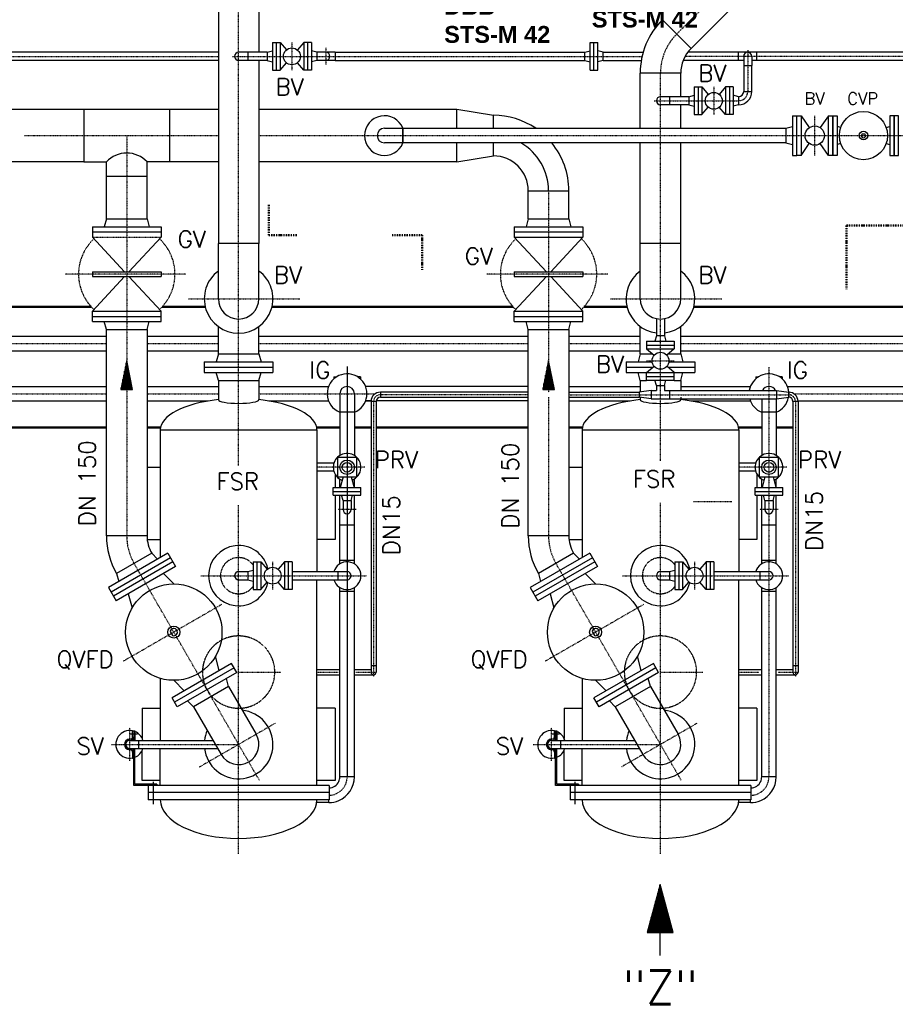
# Model space of a CAD drawing. Header units: millimetres. Extents: x -197187 to 231260338, y -45270 to 70505.
# Tile 38 of 85: x 6136 to 9769, y 7524 to 11609. Entities that reach past the tile are written whole.
import ezdxf
from ezdxf.enums import TextEntityAlignment as Align

# ---------------------------------------------------------------- set-up
doc = ezdxf.new("R2010")
doc.units = ezdxf.units.MM
doc.header["$LTSCALE"] = 0.5
doc.linetypes.add('DASHDOT', pattern=[1, 0.5, -0.25, 0, -0.25])
doc.linetypes.add('HIDDEN', pattern=[0.375, 0.25, -0.125])
for name, color, linetype in [('17', 7, 'Continuous'), ('21', 7, 'Continuous'), ('41', 7, 'Continuous'), ('42', 7, 'Continuous'), ('45', 7, 'Continuous'), ('BEMAßUNG', 7, 'Continuous'), ('P-MU025ENTL', 7, 'Continuous'), ('P-MU025ENTLÜ', 7, 'Continuous'), ('P-MU050ENTL', 7, 'Continuous'), ('P-MU150AUSL', 7, 'Continuous'), ('P-MU150EINL', 7, 'Continuous'), ('P-MU200EINL', 7, 'Continuous'), ('P-MU300AUSL', 7, 'Continuous')]:
    doc.layers.add(name, color=color, linetype=linetype)
doc.styles.add('ROMANS', font='ROMANS', dxfattribs={"height": 0.2})

# ---------------------------------------------------------------- blocks, each defined once
blk = doc.blocks.new('FPFEIL')
at = {"layer": '41', "color": 7, "linetype": 'Continuous'}
for p, q in [((-99.9998, 18.5851), (-92.9259, 18.5851)), ((-99.9998, 15.7051), (-78.5259, 15.7051)), ((-99.9998, 12.8251), (-64.1259, 12.8251)), ((-99.9998, 12.8251), (-64.1259, 12.8251)), ((-99.9998, 9.9452), (-49.7259, 9.9452)), ((-99.9998, 7.0652), (-35.3259, 7.0652)), ((-99.9998, 4.1852), (-20.926, 4.1852)), ((-99.9998, 4.1852), (-20.926, 4.1852)), ((-99.9998, 1.3052), (-6.526, 1.3052)), ((-99.9998, -1.5748), (-7.874, -1.5748)), ((-99.9998, -4.4548), (-22.274, -4.4548)), ((-99.9998, -4.4548), (-22.274, -4.4548)), ((-99.9998, -7.3348), (-36.6739, -7.3348)), ((-99.9998, -10.2148), (-51.0739, -10.2148)), ((-99.9998, -13.0948), (-65.4739, -13.0948)), ((-99.9998, -13.0948), (-65.4739, -13.0948)), ((-99.9998, -15.9748), (-79.8739, -15.9748)), ((-99.9998, -18.8548), (-94.2739, -18.8548))]:
    blk.add_line(p, q, dxfattribs=at)
blk.add_lwpolyline([(0, 0), (-99.9998, -20), (-99.9998, 20), (0, 0)], close=True, dxfattribs=at)

msp = doc.modelspace()

# ---------------------------------------------------------------- linework, layer by layer
at = {"layer": '17', "linetype": 'DASHDOT', "lineweight": 50, "ltscale": 20}
for p, q in [((7169.434, 10840.193), (7169.434, 10715.253)), ((9566.39, 10754.709), (10127.39, 10754.709)), ((9566.39, 10754.709), (9566.39, 10490.187)), ((7169.434, 10715.253), (7286.975, 10715.253)), ((7680.727, 10715.253), (7806.264, 10715.253)), ((7806.264, 10715.253), (7806.264, 10570.598))]:
    msp.add_line(p, q, dxfattribs=at)
at = {"layer": '21', "linetype": 'Continuous', "ltscale": 10}
for p, q in [((8414.36, 10063.518), (8706.39, 10063.518)), ((8414.36, 10042.218), (8706.39, 10042.218))]:
    msp.add_line(p, q, dxfattribs=at)
at = {"layer": '41', "linetype": 'Continuous', "lineweight": 50, "ltscale": 10}
for p, q in [((6433.567, 10417.018), (5044.39, 10417.018)), ((6906.006, 10417.018), (6726.852, 10417.018)), ((7182.775, 10417.018), (8183.567, 10417.018)), ((8656.006, 10417.018), (8476.852, 10417.018)), ((10534.84, 10417.018), (8932.775, 10417.018)), ((6496.06, 9917.018), (5044.39, 9917.018)), ((6664.36, 9917.018), (6720.353, 9917.018)), ((7464.24, 9917.018), (7368.427, 9917.018)), ((7593.74, 9917.018), (7524.54, 9917.018)), ((7615.04, 9917.018), (8246.06, 9917.018)), ((8470.353, 9917.018), (8414.36, 9917.018)), ((9214.24, 9917.018), (9118.427, 9917.018)), ((9343.74, 9917.018), (9274.54, 9917.018))]:
    msp.add_line(p, q, dxfattribs=at)
at = {"layer": '41', "linetype": 'DASHDOT', "ltscale": 10}
for p, q in [((8736.89, 10193.868), (8851.89, 10193.868)), ((7604.39, 10024.868), (7604.39, 8882.838)), ((9354.39, 10024.868), (9354.39, 8882.838)), ((9090.853, 9607.931), (8930.745, 9607.931)), ((7532.332, 9576.018), (7456.054, 9576.018)), ((7369.39, 8902.018), (7456.704, 8902.018)), ((7530.457, 8902.018), (7615.04, 8902.018)), ((9119.39, 8902.018), (9201.923, 8902.018)), ((9282.089, 8902.018), (9365.04, 8902.018)), ((6592.54, 8534.042), (6592.54, 8671.229)), ((8342.54, 8534.042), (8342.54, 8671.229)), ((6516.464, 8602.018), (7044.39, 8602.018)), ((8266.464, 8602.018), (8794.39, 8602.018))]:
    msp.add_line(p, q, dxfattribs=at)
at = {"layer": '41', "linetype": 'Continuous', "ltscale": 10}
for p, q in [((7632.39, 10063.518), (7632.39, 10042.218)), ((8246.06, 10063.518), (7632.39, 10063.518)), ((8706.39, 10063.518), (8706.39, 10042.218)), ((9326.39, 10063.518), (9326.39, 10042.218)), ((9326.39, 10042.218), (9326.39, 10063.518)), ((7593.74, 10024.868), (7593.74, 8902.018)), ((7615.04, 10024.868), (7593.74, 10024.868)), ((7615.04, 10024.868), (7615.04, 8902.018)), ((7632.39, 10042.218), (8246.06, 10042.218)), ((9343.74, 10024.868), (9343.74, 8902.018)), ((9365.04, 10024.868), (9343.74, 10024.868)), ((9365.04, 10024.868), (9365.04, 8902.018)), ((7439.414, 9768.868), (7369.39, 9768.868)), ((9189.414, 9768.868), (9119.39, 9768.868)), ((7369.39, 8912.668), (7464.24, 8912.668)), ((7524.54, 8912.668), (7593.74, 8912.668)), ((7593.74, 8930.018), (7615.04, 8930.018)), ((9119.39, 8912.668), (9214.24, 8912.668)), ((9274.54, 8912.668), (9343.74, 8912.668)), ((9343.74, 8930.018), (9365.04, 8930.018)), ((7369.39, 8891.368), (7464.24, 8891.368)), ((7524.54, 8891.368), (7604.39, 8891.368)), ((9119.39, 8891.368), (9214.24, 8891.368)), ((9274.54, 8891.368), (9354.39, 8891.368)), ((6592.54, 8623.868), (6594.39, 8623.868)), ((6595.218, 8646.368), (6624.862, 8646.368)), ((6604.39, 8633.868), (6604.39, 8658.868)), ((6604.39, 8658.868), (6614.39, 8658.868)), ((6609.39, 8658.868), (6609.39, 8618.868)), ((6614.39, 8658.868), (6614.39, 8618.868)), ((8342.54, 8623.868), (8344.39, 8623.868)), ((8345.218, 8646.368), (8374.862, 8646.368)), ((8354.39, 8633.868), (8354.39, 8658.868)), ((8354.39, 8658.868), (8364.39, 8658.868)), ((8359.39, 8658.868), (8359.39, 8618.868)), ((8364.39, 8658.868), (8364.39, 8618.868)), ((6592.54, 8618.868), (6937.494, 8618.868)), ((6592.54, 8585.168), (6956.95, 8585.168)), ((6592.54, 8580.168), (6594.39, 8580.168)), ((6609.39, 8432.018), (6609.39, 8585.168)), ((6614.39, 8437.018), (6614.39, 8585.168)), ((6630.54, 8585.168), (6630.54, 8618.868)), ((8342.54, 8618.868), (8687.494, 8618.868)), ((8342.54, 8585.168), (8706.95, 8585.168)), ((8342.54, 8580.168), (8344.39, 8580.168)), ((8359.39, 8432.018), (8359.39, 8585.168)), ((8364.39, 8437.018), (8364.39, 8585.168)), ((8380.54, 8585.168), (8380.54, 8618.868)), ((6604.39, 8570.168), (6604.39, 8545.168)), ((6604.39, 8545.168), (6609.39, 8545.168)), ((8354.39, 8570.168), (8354.39, 8545.168)), ((8354.39, 8545.168), (8359.39, 8545.168)), ((6704.39, 8437.018), (6614.39, 8437.018)), ((6689.39, 8446.796), (6689.39, 8353.729)), ((6704.39, 8437.018), (6704.39, 8432.018)), ((8454.39, 8437.018), (8364.39, 8437.018)), ((8439.39, 8446.796), (8439.39, 8353.729)), ((8454.39, 8437.018), (8454.39, 8432.018))]:
    msp.add_line(p, q, dxfattribs=at)
for centre, radius, start, end in [((7632.39, 10024.868), 38.65, 90, 180), ((9326.39, 10024.868), 38.65, 0, 90), ((7632.39, 10024.868), 17.35, 90, 180), ((9326.39, 10024.868), 17.35, 0, 90), ((7604.39, 8902.018), 10.65, 180, 0), ((9354.39, 8902.018), 10.65, 180, 0), ((6592.54, 8602.018), 57.5, 78.106864, 281.893136), ((6592.54, 8602.018), 21.85, 90, 270), ((6594.39, 8633.868), 10, 270, 0), ((6594.39, 8633.868), 15, 270, 0), ((6592.54, 8602.018), 57.5, 17.040253, 67.666317), ((8342.54, 8602.018), 57.5, 78.106864, 281.893136), ((8342.54, 8602.018), 21.85, 90, 270), ((8344.39, 8633.868), 10, 270, 0), ((8344.39, 8633.868), 15, 270, 0), ((8342.54, 8602.018), 57.5, 17.040253, 67.666317), ((6592.54, 8602.018), 16.85, 90, 270), ((6594.39, 8570.168), 15, 0, 90), ((6594.39, 8570.168), 10, 0, 90), ((6592.54, 8602.018), 57.5, 292.333683, 342.959747), ((8342.54, 8602.018), 16.85, 90, 270), ((8344.39, 8570.168), 15, 0, 90), ((8344.39, 8570.168), 10, 0, 90), ((8342.54, 8602.018), 57.5, 292.333683, 342.959747)]:
    msp.add_arc(centre, radius, start, end, dxfattribs=at)
at = {"layer": '41', "linetype": 'DASHDOT', "ltscale": 10}
for centre, radius, start, end in [((7632.39, 10024.868), 28, 90, 180), ((9326.39, 10024.868), 28, 0, 90), ((6809.21, 9467.362), 229, 180.000003, 210)]:
    msp.add_arc(centre, radius, start, end, dxfattribs=at)
at = {"layer": '45', "linetype": 'Continuous', "ltscale": 10}
for p, q in [((8793.171, 8021.458), (8739.581, 7821.458)), ((8792.18, 7821.458), (8792.18, 8017.76)), ((8846.761, 7821.458), (8793.171, 8021.458)), ((8796.68, 7821.458), (8796.68, 8008.362)), ((8778.68, 7821.458), (8778.68, 7967.377)), ((8783.18, 7821.458), (8783.18, 7984.171)), ((8787.68, 7821.458), (8787.68, 8000.965)), ((8801.18, 7821.458), (8801.18, 7991.568)), ((8805.68, 7821.458), (8805.68, 7974.774)), ((8769.68, 7821.458), (8769.68, 7933.789)), ((8774.18, 7821.458), (8774.18, 7950.583)), ((8810.18, 7821.458), (8810.18, 7957.98)), ((8814.68, 7821.458), (8814.68, 7941.186)), ((8760.68, 7821.458), (8760.68, 7900.2)), ((8765.18, 7821.458), (8765.18, 7916.994)), ((8819.18, 7821.458), (8819.18, 7924.391)), ((8823.68, 7821.458), (8823.68, 7907.597)), ((8828.18, 7821.458), (8828.18, 7890.803)), ((8747.18, 7821.458), (8747.18, 7849.818)), ((8751.68, 7821.458), (8751.68, 7866.612)), ((8756.18, 7821.458), (8756.18, 7883.406)), ((8832.68, 7821.458), (8832.68, 7874.009)), ((8837.18, 7821.458), (8837.18, 7857.215)), ((8739.581, 7821.458), (8846.761, 7821.458)), ((8742.68, 7821.458), (8742.68, 7833.024)), ((8793.171, 7725.767), (8793.171, 7821.458)), ((8841.68, 7821.458), (8841.68, 7840.42)), ((8846.18, 7821.458), (8846.18, 7823.626))]:
    msp.add_line(p, q, dxfattribs=at)
at = {"layer": 'P-MU025ENTL', "linetype": 'Continuous', "ltscale": 10}
for p, q in [((8777.54, 10090.868), (8771.645, 10112.868)), ((8777.54, 10090.868), (8811.24, 10090.868)), ((8777.54, 10090.868), (8777.54, 10069.718)), ((8811.24, 10090.868), (8817.135, 10112.868)), ((8811.24, 10090.868), (8811.24, 10069.718)), ((8756.39, 10069.718), (8706.39, 10063.518)), ((8756.39, 10069.718), (8756.39, 10036.018)), ((8756.39, 10069.718), (8777.54, 10069.718)), ((8811.24, 10069.718), (9276.39, 10069.718)), ((8832.39, 10069.718), (8832.39, 10036.018)), ((9276.39, 10069.718), (9276.39, 10036.018)), ((9276.39, 10069.718), (9326.39, 10063.518)), ((8756.39, 10036.018), (8706.39, 10042.218)), ((8756.39, 10036.018), (9276.39, 10036.018)), ((9276.39, 10036.018), (9326.39, 10042.218))]:
    msp.add_line(p, q, dxfattribs=at)
at = {"layer": 'P-MU025ENTL', "linetype": 'DASHDOT', "ltscale": 10}
msp.add_line((8414.36, 10052.868), (9326.39, 10052.868), dxfattribs=at)
at = {"layer": 'P-MU025ENTLÜ', "linetype": 'Continuous', "ltscale": 10}
for p, q in [((7162.39, 11473.6), (7184.39, 11479.494)), ((7184.39, 11514.25), (7184.39, 11399.25)), ((7184.39, 11514.25), (7216.39, 11514.25)), ((7200.39, 11514.25), (7200.39, 11399.25)), ((7216.39, 11514.25), (7216.39, 11399.25)), ((7216.39, 11514.25), (7242.689, 11483.389)), ((7314.39, 11514.25), (7288.091, 11483.389)), ((7346.39, 11514.25), (7314.39, 11514.25)), ((7314.39, 11514.25), (7314.39, 11399.25)), ((7330.39, 11514.25), (7330.39, 11399.25)), ((7346.39, 11514.25), (7346.39, 11399.25)), ((7368.39, 11473.6), (7346.39, 11479.494)), ((8480.39, 11473.6), (8502.39, 11479.494)), ((8502.39, 11399.25), (8502.39, 11514.25)), ((8502.39, 11514.25), (8534.39, 11514.25)), ((8518.39, 11399.25), (8518.39, 11514.25)), ((8534.39, 11399.25), (8534.39, 11514.25)), ((8556.39, 11473.6), (8534.39, 11479.494)), ((6960.24, 11473.6), (4939.89, 11473.6)), ((6960.24, 11439.9), (4994.74, 11439.9)), ((7162.39, 11473.6), (7044.39, 11473.6)), ((7162.39, 11473.6), (7044.39, 11473.6)), ((7162.39, 11439.9), (7044.39, 11439.9)), ((7162.39, 11439.9), (7044.39, 11439.9)), ((7082.39, 11473.6), (7082.39, 11439.9)), ((7162.39, 11473.6), (7162.39, 11439.9)), ((7162.39, 11439.9), (7184.39, 11434.005)), ((7368.39, 11439.9), (7346.39, 11434.005)), ((7444.39, 11473.6), (7368.39, 11473.6)), ((7368.39, 11473.6), (7368.39, 11439.9)), ((7444.39, 11439.9), (7368.39, 11439.9)), ((7444.39, 11473.6), (7444.39, 11439.9)), ((7444.39, 11473.6), (8480.39, 11473.6)), ((7444.39, 11439.9), (8480.39, 11439.9)), ((8480.39, 11439.9), (8480.39, 11473.6)), ((8480.39, 11439.9), (8502.39, 11434.005)), ((8556.39, 11439.9), (8534.39, 11434.005)), ((8556.39, 11439.9), (8556.39, 11473.6)), ((8556.39, 11473.6), (8722.484, 11473.6)), ((8556.39, 11439.9), (8714.769, 11439.9)), ((9139.54, 11439.9), (8888.569, 11439.9)), ((10960.74, 11473.6), (8907.218, 11473.6)), ((9118.39, 11439.9), (9118.39, 11473.6)), ((9139.54, 11456.75), (9139.54, 11418.75)), ((9173.24, 11456.75), (9173.24, 11418.75)), ((10960.74, 11439.9), (9173.24, 11439.9)), ((9194.39, 11439.9), (9194.39, 11473.6)), ((7184.39, 11399.25), (7216.39, 11399.25)), ((7216.39, 11399.25), (7242.689, 11430.11)), ((7314.39, 11399.25), (7288.091, 11430.11)), ((7346.39, 11399.25), (7314.39, 11399.25)), ((8502.39, 11399.25), (8534.39, 11399.25)), ((9139.54, 11418.75), (9173.24, 11418.75)), ((9139.54, 11418.75), (9139.54, 11310.459)), ((9173.24, 11310.459), (9173.24, 11418.75)), ((8934.39, 11329.959), (8934.39, 11214.959)), ((8934.39, 11329.959), (8966.39, 11329.959)), ((8950.39, 11329.959), (8950.39, 11214.959)), ((8966.39, 11329.959), (8966.39, 11214.959)), ((8966.39, 11329.959), (8992.689, 11299.099)), ((9064.39, 11329.959), (9038.091, 11299.099)), ((9096.39, 11329.959), (9064.39, 11329.959)), ((9064.39, 11329.959), (9064.39, 11214.959)), ((9080.39, 11329.959), (9080.39, 11214.959)), ((9096.39, 11329.959), (9096.39, 11214.959)), ((8912.39, 11289.309), (8794.39, 11289.309)), ((8832.39, 11289.309), (8832.39, 11255.609)), ((8912.39, 11289.309), (8934.39, 11295.204)), ((8912.39, 11289.309), (8912.39, 11255.609)), ((9118.39, 11289.309), (9096.39, 11295.204)), ((9118.39, 11289.309), (9118.39, 11255.609)), ((9139.54, 11310.459), (9173.24, 11310.459)), ((8912.39, 11255.609), (8794.39, 11255.609)), ((8912.39, 11255.609), (8934.39, 11249.714)), ((8966.39, 11214.959), (8992.689, 11245.82)), ((9064.39, 11214.959), (9038.091, 11245.82)), ((9118.39, 11255.609), (9096.39, 11249.714)), ((8934.39, 11214.959), (8966.39, 11214.959)), ((9096.39, 11214.959), (9064.39, 11214.959)), ((7104.39, 9359.518), (7104.39, 9244.518)), ((7104.39, 9359.518), (7136.39, 9359.518)), ((7120.39, 9359.518), (7120.39, 9244.518)), ((7136.39, 9359.518), (7136.39, 9244.518)), ((7136.39, 9359.518), (7162.689, 9328.658)), ((7234.39, 9359.518), (7208.091, 9328.658)), ((7266.39, 9359.518), (7234.39, 9359.518)), ((7234.39, 9359.518), (7234.39, 9244.518)), ((7250.39, 9359.518), (7250.39, 9244.518)), ((7266.39, 9359.518), (7266.39, 9244.518)), ((8854.39, 9359.518), (8854.39, 9244.518)), ((8854.39, 9359.518), (8886.39, 9359.518)), ((8870.39, 9359.518), (8870.39, 9244.518)), ((8886.39, 9359.518), (8886.39, 9244.518)), ((8886.39, 9359.518), (8912.689, 9328.658)), ((8984.39, 9359.518), (8958.091, 9328.658)), ((9016.39, 9359.518), (8984.39, 9359.518)), ((8984.39, 9359.518), (8984.39, 9244.518)), ((9000.39, 9359.518), (9000.39, 9244.518)), ((9016.39, 9359.518), (9016.39, 9244.518)), ((7044.39, 9318.868), (7082.39, 9318.868)), ((7082.39, 9318.868), (7104.39, 9324.763)), ((7082.39, 9318.868), (7082.39, 9285.168)), ((7266.39, 9318.868), (7460.24, 9318.868)), ((7456.39, 9318.868), (7456.39, 9285.168)), ((7460.24, 9318.868), (7494.39, 9318.868)), ((8794.39, 9318.868), (8832.39, 9318.868)), ((8832.39, 9318.868), (8854.39, 9324.763)), ((8832.39, 9318.868), (8832.39, 9285.168)), ((9016.39, 9318.868), (9210.24, 9318.868)), ((9206.39, 9318.868), (9206.39, 9285.168)), ((9210.24, 9318.868), (9244.39, 9318.868)), ((7044.39, 9285.168), (7082.39, 9285.168)), ((7082.39, 9285.168), (7104.39, 9279.274)), ((7136.39, 9244.518), (7162.689, 9275.379)), ((7234.39, 9244.518), (7208.091, 9275.379)), ((7266.39, 9285.168), (7460.24, 9285.168)), ((7460.24, 9285.168), (7494.39, 9285.168)), ((8794.39, 9285.168), (8832.39, 9285.168)), ((8832.39, 9285.168), (8854.39, 9279.274)), ((8886.39, 9244.518), (8912.689, 9275.379)), ((8984.39, 9244.518), (8958.091, 9275.379)), ((9016.39, 9285.168), (9210.24, 9285.168)), ((9210.24, 9285.168), (9244.39, 9285.168)), ((7104.39, 9244.518), (7136.39, 9244.518)), ((7266.39, 9244.518), (7234.39, 9244.518)), ((8854.39, 9244.518), (8886.39, 9244.518)), ((9016.39, 9244.518), (8984.39, 9244.518))]:
    msp.add_line(p, q, dxfattribs=at)
at = {"layer": 'P-MU025ENTLÜ', "linetype": 'DASHDOT', "ltscale": 10}
for p, q in [((7265.39, 11514.25), (7265.39, 11399.25)), ((7406.39, 11491.83), (7406.39, 11422.854)), ((9156.39, 11482.845), (9156.39, 11310.459)), ((4216.928, 11456.75), (6960.24, 11456.75)), ((7018.384, 11456.75), (8718.138, 11456.75)), ((10960.74, 11456.75), (8896.436, 11456.75)), ((9015.39, 11329.959), (9015.39, 11214.959)), ((8768.772, 11272.459), (9118.39, 11272.459)), ((7185.39, 9359.518), (7185.39, 9244.518)), ((8935.39, 9359.518), (8935.39, 9244.518)), ((6887.385, 9302.018), (7576.857, 9302.018)), ((8637.385, 9302.018), (9326.857, 9302.018))]:
    msp.add_line(p, q, dxfattribs=at)
at = {"layer": 'P-MU025ENTLÜ'}
for p, q in [((7464.24, 9366.018), (7524.54, 9366.018)), ((7464.24, 9238.018), (7524.54, 9238.018))]:
    msp.add_line(p, q, dxfattribs=at)
at = {"layer": 'P-MU025ENTLÜ', "linetype": 'Continuous', "ltscale": 10}
for centre in [(7265.39, 11456.75), (9015.39, 11272.459), (7185.39, 9302.018), (8935.39, 9302.018)]:
    msp.add_circle(centre, 35, dxfattribs=at)
for centre, radius, start, end in [((7044.39, 11456.75), 16.85, 90, 270), ((7406.39, 11456.75), 16.85, 270, 90), ((9156.39, 11456.75), 16.85, 0, 180), ((8794.39, 11272.459), 16.85, 90, 270), ((9118.39, 11310.459), 54.85, 270, 0), ((9118.39, 11310.459), 21.15, 270, 0), ((7044.39, 9302.018), 125, 13.465419, 346.534581), ((8794.39, 9302.018), 125, 13.465419, 346.534581), ((7494.39, 9302.018), 57.5, 233.564817, 126.435183), ((9244.39, 9302.018), 57.5, 233.564817, 126.435183), ((7044.39, 9302.018), 16.85, 90, 270), ((7494.39, 9302.018), 57.5, 126.435183, 162.959747), ((7494.39, 9302.018), 16.85, 270, 90), ((8794.39, 9302.018), 16.85, 90, 270), ((9244.39, 9302.018), 57.5, 126.435183, 162.959747), ((9244.39, 9302.018), 16.85, 270, 90), ((7494.39, 9302.018), 57.5, 197.040253, 233.564817), ((9244.39, 9302.018), 57.5, 197.040253, 233.564817)]:
    msp.add_arc(centre, radius, start, end, dxfattribs=at)
at = {"layer": 'P-MU025ENTLÜ', "linetype": 'DASHDOT', "ltscale": 10}
msp.add_arc((9118.39, 11310.459), 38, 270, 0, dxfattribs=at)
at = {"layer": 'P-MU025ENTLÜ', "linetype": 'HIDDEN', "ltscale": 10}
for centre in [(7044.39, 9302.018), (8794.39, 9302.018)]:
    msp.add_arc(centre, 75, 36.869897, 323.130103, dxfattribs=at)
at = {"layer": 'P-MU050ENTL', "linetype": 'Continuous', "ltscale": 10}
for p, q in [((9341.454, 11210.518), (9359.454, 11210.518)), ((9341.454, 11210.518), (9341.454, 11045.518)), ((9377.454, 11210.518), (9411.717, 11160.928)), ((9491.454, 11210.518), (9457.191, 11160.928)), ((9314.454, 11158.168), (9341.454, 11165.403)), ((9314.454, 11158.168), (9314.454, 11097.868)), ((9542.208, 11161.45), (9527.454, 11165.403)), ((9730.7, 11161.45), (9745.454, 11165.403)), ((9314.454, 11097.868), (9341.454, 11090.634)), ((9377.454, 11045.518), (9411.717, 11095.109)), ((9491.454, 11045.518), (9457.191, 11095.109)), ((9542.208, 11094.587), (9527.454, 11090.634)), ((9730.7, 11094.587), (9745.454, 11090.634)), ((9341.454, 11045.518), (9359.454, 11045.518)), ((4994.74, 10295.168), (6496.06, 10295.168)), ((6664.36, 10295.168), (6960.24, 10295.168)), ((7128.54, 10295.168), (8246.06, 10295.168)), ((8414.36, 10295.168), (8710.24, 10295.168)), ((8878.54, 10295.168), (10474.39, 10295.168)), ((4994.74, 10234.868), (6496.06, 10234.868)), ((6664.36, 10234.868), (6960.24, 10234.868)), ((7128.54, 10234.868), (8246.06, 10234.868)), ((8414.36, 10234.868), (8710.24, 10234.868)), ((8878.54, 10234.868), (10530.861, 10234.868)), ((7439.39, 10127.018), (7439.39, 10118.51)), ((7439.39, 10127.018), (7450.729, 10127.018)), ((7549.39, 10127.018), (7538.051, 10127.018)), ((7549.39, 10127.018), (7549.39, 10118.51)), ((9189.39, 10127.018), (9189.39, 10118.51)), ((9189.39, 10127.018), (9200.729, 10127.018)), ((9299.39, 10127.018), (9288.051, 10127.018)), ((9299.39, 10127.018), (9299.39, 10118.51))]:
    msp.add_line(p, q, dxfattribs=at)
at = {"layer": 'P-MU050ENTL', "linetype": 'DASHDOT', "ltscale": 10}
for p, q in [((9434.454, 11045.518), (9434.454, 11210.518)), ((4994.74, 10265.018), (6496.06, 10265.018)), ((6664.36, 10265.018), (6960.24, 10265.018)), ((7128.54, 10265.018), (8246.06, 10265.018)), ((8414.36, 10265.018), (8710.24, 10265.018)), ((8878.54, 10265.018), (10474.39, 10265.018)), ((9244.39, 10166.608), (9244.39, 10063.216)), ((4994.74, 10057.018), (6496.06, 10057.018)), ((6664.36, 10057.018), (6960.24, 10057.018)), ((7128.54, 10057.018), (7610.938, 10057.018)), ((8246.06, 10052.868), (7632.39, 10052.868)), ((9244.39, 10057.018), (9244.39, 8467.018)), ((9347.842, 10057.018), (9990.938, 10057.018)), ((7568.011, 9752.018), (7369.39, 9752.018)), ((9318.011, 9752.018), (9119.39, 9752.018)), ((9282.332, 9576.018), (9206.054, 9576.018))]:
    msp.add_line(p, q, dxfattribs=at)
at = {"layer": 'P-MU050ENTL'}
for p, q in [((7494.39, 10169.392), (7494.39, 8467.018)), ((4994.74, 10087.168), (6496.06, 10087.168)), ((6664.36, 10087.168), (6960.24, 10087.168)), ((7128.54, 10087.168), (7417.597, 10087.168)), ((7464.24, 10057.018), (7464.24, 9800.98)), ((7524.54, 10057.018), (7524.54, 9800.98)), ((8246.06, 10087.168), (7571.183, 10087.168)), ((8414.36, 10087.168), (8710.24, 10087.168)), ((8878.54, 10087.168), (9167.597, 10087.168)), ((9321.183, 10087.168), (10017.597, 10087.168)), ((4994.74, 10026.868), (6496.06, 10026.868)), ((6664.36, 10026.868), (6918.494, 10026.868)), ((7170.286, 10026.868), (7417.597, 10026.868)), ((7571.183, 10026.868), (7593.792, 10026.868)), ((7593.792, 10026.868), (7571.183, 10026.868)), ((8246.06, 10026.868), (7615.156, 10026.868)), ((8414.36, 10026.868), (8668.494, 10026.868)), ((8920.286, 10026.868), (9167.597, 10026.868)), ((9214.24, 10036.018), (9214.24, 9800.98)), ((9274.54, 10036.018), (9274.54, 9800.98)), ((9365.04, 10026.868), (9973.624, 10026.868)), ((7524.54, 9981.018), (7464.24, 9981.018)), ((9274.54, 9981.018), (9214.24, 9981.018)), ((7464.24, 9668.018), (7464.24, 9703.057)), ((7477.54, 9712.018), (7465.75, 9668.018)), ((7511.24, 9712.018), (7523.03, 9668.018)), ((7524.54, 9668.018), (7524.54, 9703.057)), ((9214.24, 9668.018), (9214.24, 9703.057)), ((9227.54, 9712.018), (9215.75, 9668.018)), ((9261.24, 9712.018), (9273.03, 9668.018)), ((9274.54, 9668.018), (9274.54, 9703.057)), ((7436.89, 9636.018), (7436.89, 9668.018)), ((7436.89, 9668.018), (7460.24, 9668.018)), ((7436.89, 9652.018), (7460.24, 9652.018)), ((7460.24, 9668.018), (7551.89, 9668.018)), ((7460.24, 9652.018), (7551.89, 9652.018)), ((7551.89, 9636.018), (7551.89, 9668.018)), ((9186.89, 9636.018), (9186.89, 9668.018)), ((9186.89, 9668.018), (9210.24, 9668.018)), ((9186.89, 9652.018), (9210.24, 9652.018)), ((9210.24, 9668.018), (9301.89, 9668.018)), ((9210.24, 9652.018), (9301.89, 9652.018)), ((9301.89, 9636.018), (9301.89, 9668.018)), ((7436.89, 9636.018), (7460.24, 9636.018)), ((7460.24, 9636.018), (7551.89, 9636.018)), ((7464.24, 9350.98), (7464.24, 9636.018)), ((7477.54, 9614.018), (7471.645, 9636.018)), ((7477.54, 9614.018), (7511.24, 9614.018)), ((7477.54, 9614.018), (7477.54, 9576.018)), ((7511.24, 9614.018), (7517.135, 9636.018)), ((7511.24, 9614.018), (7511.24, 9576.018)), ((7524.54, 9350.98), (7524.54, 9636.018)), ((9186.89, 9636.018), (9210.24, 9636.018)), ((9210.24, 9636.018), (9301.89, 9636.018)), ((9214.24, 9350.98), (9214.24, 9636.018)), ((9227.54, 9614.018), (9221.645, 9636.018)), ((9227.54, 9614.018), (9261.24, 9614.018)), ((9227.54, 9614.018), (9227.54, 9576.018)), ((9261.24, 9614.018), (9267.135, 9636.018)), ((9261.24, 9614.018), (9261.24, 9576.018)), ((9274.54, 9350.98), (9274.54, 9636.018)), ((7524.54, 9512.018), (7464.24, 9512.018)), ((9274.54, 9512.018), (9214.24, 9512.018)), ((9214.24, 9366.018), (9274.54, 9366.018)), ((7464.24, 8467.018), (7464.24, 9253.057)), ((7524.54, 8467.018), (7524.54, 9253.057)), ((9214.24, 8467.018), (9214.24, 9253.057)), ((9214.24, 9238.018), (9274.54, 9238.018)), ((9274.54, 8467.018), (9274.54, 9253.057)), ((7524.54, 8467.018), (7464.24, 8467.018)), ((9274.54, 8467.018), (9214.24, 8467.018)), ((7418.39, 8360.868), (7368.6, 8360.868)), ((7418.39, 8360.868), (7418.39, 8372.018)), ((9168.39, 8360.868), (9118.6, 8360.868)), ((9168.39, 8360.868), (9168.39, 8372.018))]:
    msp.add_line(p, q, dxfattribs=at)
at = {"layer": 'P-MU050ENTL', "linetype": 'Continuous', "ltscale": 10}
for points in [[(9359.454, 11210.518), (9377.454, 11210.518), (9377.454, 11045.518), (9359.454, 11045.518)], [(9491.454, 11210.518), (9509.454, 11210.518), (9509.454, 11045.518), (9491.454, 11045.518)], [(9509.454, 11210.518), (9527.454, 11210.518), (9527.454, 11045.518), (9509.454, 11045.518)], [(9763.454, 11210.518), (9745.454, 11210.518), (9745.454, 11045.518), (9763.454, 11045.518)], [(9781.454, 11210.518), (9763.454, 11210.518), (9763.454, 11045.518), (9781.454, 11045.518)]]:
    msp.add_lwpolyline(points, close=True, dxfattribs=at)
at = {"layer": 'P-MU050ENTL'}
for points in [[(7460.24, 9792.018), (7454.39, 9792.018), (7454.39, 9712.018), (7460.24, 9712.018)], [(7460.24, 9712.018), (7534.39, 9712.018), (7534.39, 9792.018), (7460.24, 9792.018)], [(9210.24, 9792.018), (9204.39, 9792.018), (9204.39, 9712.018), (9210.24, 9712.018)], [(9210.24, 9712.018), (9284.39, 9712.018), (9284.39, 9792.018), (9210.24, 9792.018)]]:
    msp.add_lwpolyline(points, dxfattribs=at)
at = {"layer": 'P-MU050ENTL', "linetype": 'Continuous', "ltscale": 10}
msp.add_circle((9434.454, 11128.018), 40, dxfattribs=at)
at = {"layer": 'P-MU050ENTL'}
for centre, radius in [((7494.39, 9752.018), 30), ((7494.39, 9752.018), 20), ((9244.39, 9752.018), 30), ((9244.39, 9752.018), 20)]:
    msp.add_circle(centre, radius, dxfattribs=at)
for centre, radius, start, end in [((7494.39, 10057.018), 82.5, 114.452542, 248.564442), ((7494.39, 10057.018), 82.5, 291.435558, 114.452542), ((9244.39, 10057.018), 82.5, 114.452542, 171.144711), ((9244.39, 10057.018), 82.5, 4.518362, 114.452542), ((7494.39, 10057.018), 30.15, 0, 180), ((9244.39, 10057.018), 30.15, 24.912089, 155.087911), ((9244.39, 10057.018), 82.5, 194.746653, 248.564442), ((9244.39, 10057.018), 82.5, 291.435558, 349.590437), ((7494.39, 9752.018), 57.5, 290.91255, 126.435183), ((9244.39, 9752.018), 57.5, 290.91255, 126.435183), ((7494.39, 9752.018), 57.5, 126.435183, 233.564817), ((9244.39, 9752.018), 57.5, 126.435183, 233.564817), ((7494.39, 9752.018), 57.5, 233.564817, 249.08745), ((9244.39, 9752.018), 57.5, 233.564817, 249.08745), ((7494.39, 9576.018), 16.85, 180, 0), ((9244.39, 9576.018), 16.85, 180, 0), ((7418.39, 8467.018), 106.15, 293.219419, 0), ((7418.39, 8467.018), 45.85, 335.889453, 0), ((9168.39, 8467.018), 45.85, 335.889453, 0), ((9168.39, 8467.018), 106.15, 293.219419, 0), ((7418.39, 8467.018), 45.85, 271.249733, 335.889453), ((9168.39, 8467.018), 45.85, 271.249733, 335.889453), ((7418.39, 8467.018), 106.15, 270, 293.219419), ((9168.39, 8467.018), 106.15, 270, 293.219419)]:
    msp.add_arc(centre, radius, start, end, dxfattribs=at)
at = {"layer": 'P-MU050ENTL', "linetype": 'DASHDOT', "ltscale": 10}
for centre in [(7418.39, 8467.018), (9168.39, 8467.018)]:
    msp.add_arc(centre, 76, 270.753914, 0, dxfattribs=at)
at = {"layer": 'P-MU150AUSL', "linetype": 'DASHDOT', "ltscale": 10}
for p, q in [((7044.39, 9758.945), (7044.39, 12648.785)), ((9764.39, 12452.018), (8861.756, 11549.385)), ((8794.39, 10680.018), (8794.39, 11386.75)), ((6580.21, 11128.018), (6580.21, 9467.362)), ((8330.21, 10899.018), (8330.21, 10063.518)), ((6437.71, 10706.018), (6722.71, 10706.018)), ((8794.39, 9778.313), (8794.39, 10680.018)), ((6825.993, 10553.018), (6324.55, 10553.018)), ((8575.993, 10553.018), (8074.55, 10553.018)), ((6837.098, 10451.018), (7299.401, 10451.018)), ((8587.098, 10451.018), (9049.401, 10451.018)), ((8330.21, 10042.218), (8330.21, 9467.362)), ((8794.39, 9778.313), (8794.39, 10037.991)), ((8794.39, 8148.441), (8794.39, 9603.995)), ((7044.39, 8148.441), (7044.39, 9594.311)), ((7130.405, 8453.037), (6610.89, 9352.862)), ((8880.405, 8453.037), (8360.89, 9352.862)), ((6973.395, 9182.258), (6565.607, 8946.822)), ((8723.395, 9182.258), (8315.607, 8946.822)), ((7044.39, 8902.018), (7219.627, 8902.018)), ((8794.39, 8902.018), (8969.627, 8902.018)), ((7195.293, 8689.142), (6880.803, 8507.571)), ((8945.293, 8689.142), (8630.803, 8507.571))]:
    msp.add_line(p, q, dxfattribs=at)
at = {"layer": 'P-MU150AUSL', "linetype": 'Continuous', "ltscale": 10}
for p, q in [((8710.24, 11158.168), (8710.24, 11386.75)), ((8878.54, 11289.309), (8878.54, 11386.75)), ((8878.54, 11158.168), (8878.54, 11255.609)), ((8101.21, 11158.168), (8101.21, 11212.168)), ((8101.21, 11043.868), (8101.21, 11097.868)), ((8710.24, 10451.018), (8710.24, 11097.868)), ((8878.54, 10451.018), (8878.54, 11097.868)), ((6496.06, 10783.018), (6496.06, 11018.468)), ((6664.36, 10783.018), (6664.36, 11018.468)), ((6496.06, 10960.018), (6664.36, 10960.018)), ((8246.06, 10899.018), (8414.36, 10899.018)), ((6437.71, 10750.018), (6722.71, 10750.018)), ((6437.71, 10750.018), (6437.71, 10706.018)), ((6496.06, 10783.018), (6487.218, 10750.018)), ((6496.06, 10783.018), (6664.36, 10783.018)), ((6664.36, 10783.018), (6673.202, 10750.018)), ((6722.71, 10750.018), (6722.71, 10706.018)), ((8187.71, 10750.018), (8472.71, 10750.018)), ((8187.71, 10750.018), (8187.71, 10706.018)), ((8246.06, 10783.018), (8237.218, 10750.018)), ((8246.06, 10783.018), (8414.36, 10783.018)), ((8414.36, 10783.018), (8423.202, 10750.018)), ((8472.71, 10750.018), (8472.71, 10706.018)), ((6437.71, 10728.018), (6722.71, 10728.018)), ((6437.71, 10706.018), (6570.896, 10563.018)), ((6722.71, 10706.018), (6589.524, 10563.018)), ((8187.71, 10728.018), (8472.71, 10728.018)), ((8187.71, 10706.018), (8472.71, 10706.018)), ((8187.71, 10706.018), (8320.896, 10563.018)), ((8472.71, 10706.018), (8339.524, 10563.018)), ((6960.24, 10451.018), (6960.24, 10680.018)), ((7128.54, 10680.018), (6960.24, 10680.018)), ((7128.54, 10451.018), (7128.54, 10680.018)), ((8878.54, 10680.018), (8710.24, 10680.018)), ((6437.71, 10563.018), (6722.71, 10563.018)), ((6437.71, 10563.018), (6437.71, 10543.018)), ((6437.71, 10543.018), (6722.71, 10543.018)), ((6437.71, 10400.018), (6570.896, 10543.018)), ((6722.71, 10400.018), (6589.523, 10543.018)), ((6722.71, 10563.018), (6722.71, 10543.018)), ((8187.71, 10563.018), (8472.71, 10563.018)), ((8187.71, 10563.018), (8187.71, 10543.018)), ((8187.71, 10543.018), (8472.71, 10543.018)), ((8187.71, 10400.018), (8320.896, 10543.018)), ((8472.71, 10400.018), (8339.523, 10543.018)), ((8472.71, 10563.018), (8472.71, 10543.018)), ((6437.71, 10400.018), (6722.71, 10400.018)), ((6437.71, 10356.018), (6437.71, 10400.018)), ((6437.71, 10378.018), (6722.71, 10378.018)), ((6722.71, 10356.018), (6722.71, 10400.018)), ((8187.71, 10400.018), (8472.71, 10400.018)), ((8187.71, 10356.018), (8187.71, 10400.018)), ((8187.71, 10378.018), (8472.71, 10378.018)), ((8472.71, 10356.018), (8472.71, 10400.018)), ((6437.71, 10356.018), (6722.71, 10356.018)), ((6496.06, 10323.018), (6487.218, 10356.018)), ((6664.36, 10323.018), (6673.202, 10356.018)), ((6960.24, 10222.018), (6960.24, 10336.018)), ((7128.54, 10222.018), (7128.54, 10336.018)), ((8187.71, 10356.018), (8472.71, 10356.018)), ((8246.06, 10323.018), (8237.218, 10356.018)), ((8414.36, 10323.018), (8423.202, 10356.018)), ((8710.24, 10222.018), (8710.24, 10336.018)), ((8777.54, 10368.573), (8777.54, 10296.868)), ((8811.24, 10368.573), (8811.24, 10296.868)), ((8878.54, 10222.018), (8878.54, 10336.018)), ((6496.06, 9467.362), (6496.06, 10323.018)), ((6496.06, 10323.018), (6664.36, 10323.018)), ((6664.36, 10323.018), (6664.36, 9467.362)), ((8246.06, 9467.362), (8246.06, 10323.018)), ((8246.06, 10323.018), (8414.36, 10323.018)), ((8414.36, 10323.018), (8414.36, 9467.362)), ((8777.54, 10296.868), (8771.645, 10274.868)), ((8811.24, 10296.868), (8777.54, 10296.868)), ((8811.24, 10296.868), (8817.135, 10274.868)), ((8736.89, 10274.868), (8851.89, 10274.868)), ((8736.89, 10274.868), (8736.89, 10242.868)), ((8736.89, 10258.868), (8851.89, 10258.868)), ((8851.89, 10274.868), (8851.89, 10242.868)), ((6960.24, 10222.018), (6951.398, 10189.018)), ((6960.24, 10222.018), (7128.54, 10222.018)), ((7128.54, 10222.018), (7137.382, 10189.018)), ((8710.24, 10222.018), (8701.398, 10189.018)), ((8710.24, 10222.018), (8761.357, 10222.018)), ((8736.89, 10242.868), (8767.751, 10216.57)), ((8736.89, 10242.868), (8851.89, 10242.868)), ((8851.89, 10242.868), (8821.029, 10216.57)), ((8827.423, 10222.018), (8878.54, 10222.018)), ((8878.54, 10222.018), (8887.382, 10189.018)), ((6901.89, 10189.018), (7186.89, 10189.018)), ((6901.89, 10189.018), (6901.89, 10145.018)), ((7186.89, 10189.018), (7186.89, 10145.018)), ((8651.89, 10189.018), (8651.89, 10145.018)), ((8651.89, 10189.018), (8759.728, 10189.018)), ((8829.052, 10189.018), (8936.89, 10189.018)), ((8936.89, 10189.018), (8936.89, 10145.018)), ((6901.89, 10167.018), (7186.89, 10167.018)), ((6901.89, 10145.018), (7186.89, 10145.018)), ((6960.24, 10112.018), (6951.398, 10145.018)), ((7128.54, 10112.018), (7137.382, 10145.018)), ((8651.89, 10167.018), (8762.882, 10167.018)), ((8651.89, 10145.018), (8736.89, 10145.018)), ((8710.24, 10112.018), (8701.398, 10145.018)), ((8736.89, 10144.868), (8767.751, 10171.167)), ((8736.89, 10144.868), (8851.89, 10144.868)), ((8736.89, 10112.868), (8736.89, 10144.868)), ((8851.89, 10144.868), (8821.029, 10171.167)), ((8825.898, 10167.018), (8936.89, 10167.018)), ((8851.714, 10145.018), (8936.89, 10145.018)), ((8851.89, 10112.868), (8851.89, 10144.868)), ((8878.54, 10112.018), (8887.382, 10145.018)), ((6960.24, 10112.018), (7128.54, 10112.018)), ((6960.24, 10112.018), (6960.24, 10032.585)), ((7128.54, 10112.018), (7128.54, 10032.585)), ((8710.24, 10112.018), (8710.24, 10063.518)), ((8710.24, 10112.018), (8736.89, 10112.018)), ((8736.89, 10128.868), (8851.89, 10128.868)), ((8736.89, 10112.868), (8851.89, 10112.868)), ((8851.89, 10112.018), (8878.54, 10112.018)), ((8878.54, 10112.018), (8878.54, 10069.718)), ((8710.24, 10042.218), (8710.24, 10032.585)), ((8878.54, 10042.218), (8878.54, 10032.585)), ((6719.39, 9907.018), (7369.39, 9907.018)), ((6719.39, 9907.018), (6719.39, 9377.4)), ((7369.39, 9907.018), (7369.39, 9318.868)), ((8469.39, 9907.018), (8469.39, 9377.4)), ((8469.39, 9907.018), (9119.39, 9907.018)), ((9119.39, 9907.018), (9119.39, 9318.868)), ((6664.36, 9752.018), (6719.39, 9752.018)), ((7439.414, 9735.168), (7369.39, 9735.168)), ((7444.39, 9723.624), (7444.39, 9668.018)), ((8414.36, 9752.018), (8469.39, 9752.018)), ((9189.414, 9735.168), (9119.39, 9735.168)), ((9194.39, 9723.624), (9194.39, 9668.018)), ((7444.39, 9636.018), (7444.39, 9452.018)), ((9194.39, 9636.018), (9194.39, 9452.018)), ((6664.36, 9467.362), (6496.06, 9467.362)), ((6665.175, 9452.018), (6719.39, 9452.018)), ((7444.39, 9452.018), (7369.39, 9452.018)), ((8414.36, 9467.362), (8246.06, 9467.362)), ((8415.175, 9452.018), (8469.39, 9452.018)), ((9194.39, 9452.018), (9119.39, 9452.018)), ((6750.799, 9395.534), (6503.981, 9253.034)), ((6761.799, 9376.481), (6514.981, 9233.981)), ((6771.799, 9359.161), (6524.981, 9216.661)), ((6683.766, 9394.937), (6538.014, 9310.787)), ((6683.766, 9394.937), (6707.924, 9370.78)), ((6750.799, 9395.534), (6782.799, 9340.108)), ((8500.799, 9395.534), (8253.981, 9253.034)), ((8511.799, 9376.481), (8264.981, 9233.981)), ((8521.799, 9359.161), (8274.981, 9216.661)), ((8433.766, 9394.937), (8288.014, 9310.787)), ((8433.766, 9394.937), (8457.924, 9370.78)), ((8500.799, 9395.534), (8532.799, 9340.108)), ((6782.799, 9340.108), (6535.981, 9197.608)), ((8532.799, 9340.108), (8285.981, 9197.608)), ((6538.014, 9310.787), (6546.856, 9277.787)), ((6732.266, 9310.933), (6775.259, 9267.94)), ((7369.39, 8432.018), (7369.39, 9285.168)), ((8288.014, 9310.787), (8296.856, 9277.787)), ((8482.266, 9310.933), (8525.259, 9267.94)), ((9119.39, 8432.018), (9119.39, 9285.168)), ((6503.981, 9253.034), (6535.981, 9197.608)), ((8253.981, 9253.034), (8285.981, 9197.608)), ((6586.514, 9226.783), (6602.251, 9168.054)), ((8336.514, 9226.783), (8352.251, 9168.054)), ((6760.708, 9071.01), (6770.708, 9053.69)), ((8510.708, 9071.01), (8520.708, 9053.69)), ((6964.266, 8909.097), (6948.53, 8967.827)), ((8714.266, 8909.097), (8698.53, 8967.827)), ((7014.799, 8938.272), (6767.981, 8795.772)), ((7025.799, 8919.22), (6778.981, 8776.72)), ((7036.799, 8900.167), (7014.799, 8938.272)), ((8764.799, 8938.272), (8517.981, 8795.772)), ((8775.799, 8919.22), (8528.981, 8776.72)), ((8786.799, 8900.167), (8764.799, 8938.272)), ((6719.39, 8875.94), (6719.39, 8618.868)), ((6818.514, 8824.947), (6775.521, 8867.94)), ((7036.799, 8900.167), (6789.981, 8757.667)), ((7002.766, 8842.413), (6993.924, 8875.413)), ((8469.39, 8875.94), (8469.39, 8618.868)), ((8568.514, 8824.947), (8525.521, 8867.94)), ((8786.799, 8900.167), (8539.981, 8757.667)), ((8752.766, 8842.413), (8743.924, 8875.413)), ((7002.766, 8842.413), (6857.014, 8758.263)), ((7002.766, 8842.413), (7117.266, 8644.093)), ((8752.766, 8842.413), (8607.014, 8758.263)), ((8752.766, 8842.413), (8867.266, 8644.093)), ((6789.981, 8757.667), (6767.981, 8795.772)), ((8539.981, 8757.667), (8517.981, 8795.772)), ((6644.39, 8752.018), (6644.39, 8626.875)), ((6644.39, 8752.018), (6719.39, 8752.018)), ((6857.014, 8758.263), (6832.856, 8782.421)), ((6857.014, 8758.263), (6971.514, 8559.943)), ((7444.39, 8752.018), (7369.39, 8752.018)), ((7444.39, 8752.018), (7444.39, 8452.018)), ((8394.39, 8752.018), (8394.39, 8626.875)), ((8394.39, 8752.018), (8469.39, 8752.018)), ((8607.014, 8758.263), (8582.856, 8782.421)), ((8607.014, 8758.263), (8721.514, 8559.943)), ((9194.39, 8752.018), (9119.39, 8752.018)), ((9194.39, 8752.018), (9194.39, 8452.018)), ((6719.39, 8432.018), (6719.39, 8585.168)), ((8469.39, 8432.018), (8469.39, 8585.168)), ((6644.39, 8452.018), (6644.39, 8577.162)), ((8394.39, 8452.018), (8394.39, 8577.162)), ((7419.39, 8432.018), (6609.39, 8432.018)), ((6719.39, 8452.018), (6644.39, 8452.018)), ((6669.39, 8432.018), (6669.39, 8372.018)), ((7444.39, 8452.018), (7369.39, 8452.018)), ((7419.39, 8432.018), (7419.39, 8372.018)), ((9169.39, 8432.018), (8359.39, 8432.018)), ((8469.39, 8452.018), (8394.39, 8452.018)), ((8419.39, 8432.018), (8419.39, 8372.018)), ((9194.39, 8452.018), (9119.39, 8452.018)), ((9169.39, 8432.018), (9169.39, 8372.018)), ((7419.39, 8402.018), (6669.39, 8402.018)), ((9169.39, 8402.018), (8419.39, 8402.018)), ((7419.39, 8372.018), (6669.39, 8372.018)), ((9169.39, 8372.018), (8419.39, 8372.018))]:
    msp.add_line(p, q, dxfattribs=at)
for centre, radius in [((8794.39, 10193.868), 35), ((6775.39, 9067.94), 200), ((8525.39, 9067.94), 200), ((6775.39, 9067.94), 25), ((8525.39, 9067.94), 25)]:
    msp.add_circle(centre, radius, dxfattribs=at)
at = {"layer": 'P-MU150AUSL', "linetype": 'DASHDOT', "ltscale": 10}
for centre, radius, start, end in [((9024.39, 11386.75), 230, 134.999981, 180), ((6580.21, 10553.018), 200, 132.964925, 227.035036), ((6580.21, 10553.018), 200, 312.965003, 47.035033), ((8330.21, 10553.018), 200, 132.964925, 227.035036), ((8330.21, 10553.018), 200, 312.965003, 47.035033), ((8559.21, 9467.362), 229, 180.000003, 210)]:
    msp.add_arc(centre, radius, start, end, dxfattribs=at)
at = {"layer": 'P-MU150AUSL', "linetype": 'Continuous', "ltscale": 10}
for centre, radius, start, end in [((8101.21, 10899.018), 313.15, 55.848766, 90), ((8101.21, 10899.018), 229, 0, 60.266377), ((8101.21, 10899.018), 313.15, 0, 39.419925), ((6580.21, 10942.006), 113.7, 42.259597, 137.740403), ((8101.21, 10899.018), 144.85, 0, 90), ((7044.39, 10451.018), 142.5, 126.194367, 53.805633), ((8794.39, 10451.018), 142.5, 126.194367, 263.209136), ((8794.39, 10451.018), 142.5, 276.790864, 53.805633), ((7044.39, 10451.018), 84.15, 180, 0), ((8794.39, 10451.018), 84.15, 180, 0), ((6809.21, 9467.362), 313.15, 180.000003, 210), ((6809.21, 9467.362), 144.85, 180.000003, 210), ((8559.21, 9467.362), 313.15, 180.000003, 210), ((8559.21, 9467.362), 144.85, 180.000003, 210), ((6775.39, 9067.94), 15, 251.810544, 168.189456), ((8525.39, 9067.94), 15, 251.810544, 168.189456), ((7044.39, 8602.018), 142.5, 186.790864, 83.805608), ((8794.39, 8602.018), 142.5, 186.790864, 83.805608), ((7044.39, 8602.018), 142.5, 156.194353, 173.209136), ((7044.39, 8602.018), 84.15, 210, 30), ((8794.39, 8602.018), 142.5, 156.194353, 173.209136), ((8794.39, 8602.018), 84.15, 210, 30)]:
    msp.add_arc(centre, radius, start, end, dxfattribs=at)
at = {"layer": 'P-MU150AUSL', "linetype": 'HIDDEN', "ltscale": 10}
for centre in [(7044.39, 8902.018), (8794.39, 8902.018)]:
    msp.add_arc(centre, 150, 180, 179.999427, dxfattribs=at)
at = {"layer": 'P-MU150AUSL', "linetype": 'Continuous', "ltscale": 10}
for centre, major_axis, ratio, start_param, end_param in [((7044.39, 9907.018), (-325, 0), 0.4, 4.97429609, 6.28318531), ((7044.39, 10032.585), (-84.15, 0), 0.18391698, 0, 3.14159265), ((7044.39, 9907.018), (-325, 0), 0.4, 3.14159265, 4.45048187), ((8794.39, 9907.018), (-325, 0), 0.4, 4.97429609, 6.28318531), ((8794.39, 10032.585), (-84.15, 0), 0.18391698, 0, 3.14159265), ((8794.39, 9907.018), (-325, 0), 0.4, 3.14159265, 4.45048187), ((7044.39, 8372.018), (-325, 0), 0.49230769, 0, 3.14159265), ((8794.39, 8372.018), (-325, 0), 0.49230769, 0, 3.14159265)]:
    msp.add_ellipse(centre, major_axis=major_axis, ratio=ratio, start_param=start_param, end_param=end_param, dxfattribs=at)
at = {"layer": 'P-MU200EINL', "linetype": 'Continuous', "ltscale": 10}
for p, q in [((6402.21, 11237.568), (6402.21, 11018.468)), ((6402.21, 11237.568), (6758.21, 11237.568)), ((6758.21, 11237.568), (6758.21, 11018.468)), ((6758.21, 11237.568), (6960.24, 11237.568)), ((7128.54, 11237.568), (7949.21, 11237.568)), ((7949.21, 11237.568), (8101.21, 11212.168)), ((7949.21, 11158.168), (7949.21, 11237.568)), ((7649.21, 11158.168), (7725.21, 11158.168)), ((7725.21, 11158.168), (7725.21, 11097.868)), ((7725.21, 11097.868), (7649.21, 11097.868)), ((7949.21, 11018.468), (7949.21, 11097.868)), ((7949.21, 11018.468), (8101.21, 11043.868)), ((6402.21, 11018.468), (6496.06, 11018.468)), ((7949.21, 11018.468), (7128.54, 11018.469)), ((8246.06, 10783.018), (8246.06, 10899.018)), ((8414.36, 10783.018), (8414.36, 10899.018))]:
    msp.add_line(p, q, dxfattribs=at)
at = {"layer": 'P-MU200EINL'}
msp.add_line((9630.537, 11134.634), (9642.371, 11134.634), dxfattribs=at)
at = {"layer": 'P-MU200EINL', "linetype": 'Continuous', "ltscale": 10}
for points in [[(6402.21, 11018.468), (5049.39, 11018.468), (5049.39, 11237.568), (6402.21, 11237.568)], [(6960.24, 11018.468), (6664.36, 11018.468)]]:
    msp.add_lwpolyline(points, dxfattribs=at)
msp.add_lwpolyline([(7725.21, 11158.168), (9314.454, 11158.168), (9314.454, 11097.868), (7725.21, 11097.868)], close=True, dxfattribs=at)
at = {"layer": 'P-MU200EINL'}
for radius in [100, 17.751]:
    msp.add_circle((9636.454, 11128.018), radius, dxfattribs=at)
at = {"layer": 'P-MU200EINL', "linetype": 'Continuous', "ltscale": 10}
for radius, start, end in [(82.5, 21.435559, 338.564441), (30.15, 90, 270)]:
    msp.add_arc((7649.21, 11128.018), radius, start, end, dxfattribs=at)
at = {"layer": 'P-MU200EINL'}
msp.add_arc((9636.454, 11128.018), 8.876, 131.809969, 48.190031, dxfattribs=at)
at = {"layer": 'P-MU300AUSL', "linetype": 'Continuous', "ltscale": 10}
for p, q in [((6960.24, 12222.018), (6960.24, 10680.018)), ((7128.54, 12222.019), (7128.54, 11473.6)), ((9661.258, 12229.881), (8921.259, 11489.882)), ((8921.259, 11489.882), (8802.253, 11608.888)), ((7128.54, 11439.9), (7128.54, 10680.018)), ((8878.54, 11386.75), (8710.24, 11386.75))]:
    msp.add_line(p, q, dxfattribs=at)
at = {"layer": 'P-MU300AUSL', "linetype": 'DASHDOT', "ltscale": 10}
for p, q in [((6155.926, 11128.018), (6960.24, 11128.018)), ((7128.54, 11128.019), (8101.21, 11128.018)), ((8101.21, 11128.018), (10914.89, 11128.018))]:
    msp.add_line(p, q, dxfattribs=at)
at = {"layer": 'P-MU300AUSL', "linetype": 'Continuous', "ltscale": 10}
for radius in [314.15, 145.85]:
    msp.add_arc((9024.39, 11386.75), radius, 134.999981, 180, dxfattribs=at)

# ---------------------------------------------------------------- block references
at = {"layer": '41', "linetype": 'Continuous', "ltscale": 10, "xscale": 1.200001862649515, "yscale": -1.200001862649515, "rotation": 90}
for p in [(6580.21, 10194.681), (8330.21, 10194.681)]:
    msp.add_blockref('FPFEIL', p, dxfattribs=at)

# ---------------------------------------------------------------- texts
at = {"layer": '42', "linetype": 'Continuous', "ltscale": 10, "style": 'ROMANS'}
for p in [(6371.688, 8560.052), (8110.956, 8560.052)]:
    msp.add_text('SV', height=70, dxfattribs=at).set_placement(p)
at = {"layer": '45', "linetype": 'Continuous', "lineweight": 50, "ltscale": 10, "style": 'ROMANS'}
msp.add_text('"Z"', height=140, dxfattribs=at).set_placement((8637.606, 7523.686))
at = {"layer": 'BEMAßUNG', "linetype": 'Continuous', "ltscale": 10, "style": 'ROMANS'}
for p in [(6451.097, 9863.787), (8206.458, 9853.888)]:
    msp.add_text('DN 150', height=70, rotation=90, dxfattribs=at).set_placement(p, align=Align.RIGHT)
for p in [(7712.934, 9386.506), (9467.02, 9404.522)]:
    msp.add_text('DN15', height=70, rotation=90, dxfattribs=at).set_placement(p)
at = {"layer": 'P-MU025ENTLÜ', "linetype": 'Continuous', "ltscale": 10, "style": 'ROMANS'}
for p in [(8951.112, 11351.874), (7197.672, 11295.472)]:
    msp.add_text('BV', height=70, dxfattribs=at).set_placement(p)
at = {"layer": 'P-MU050ENTL', "linetype": 'Continuous', "ltscale": 10, "style": 'ROMANS'}
for s, p in [('IG', (7337.981, 10120.281)), ('IG', (9319.162, 10120.281)), ('PRV', (7608.975, 9748.374)), ('PRV', (9364.84, 9748.374))]:
    msp.add_text(s, height=70, dxfattribs=at).set_placement(p)
at = {"layer": 'P-MU150AUSL', "linetype": 'Continuous', "ltscale": 10, "style": 'ROMANS'}
for s, p in [('GV', (6791.417, 10663.491)), ('GV', (7982.627, 10592.493)), ('BV', (7190.61, 10514.844)), ('BV', (8951.753, 10514.844)), ('BV', (8526.781, 10144.647)), ('FSR', (6952.587, 9658.464)), ('FSR', (8679.782, 9668.149)), ('QVFD', (6289.08, 8920.055)), ('QVFD', (8006.291, 8920.055))]:
    msp.add_text(s, height=70, dxfattribs=at).set_placement(p)
at = {"layer": 'P-MU150EINL', "linetype": 'Continuous', "ltscale": 10, "style": 'ROMANS'}
for s, p in [('BV', (9391.952, 11256.624)), ('CVP', (9569.121, 11256.624))]:
    msp.add_text(s, height=50, dxfattribs=at).set_placement(p)
at = {"layer": 'P-MU200EINL', "linetype": 'Continuous', "ltscale": 10, "char_height": 70, "width": 491.56785, "attachment_point": 1, "style": 'ROMANS'}
for insert in [(8509.513, 11879.739), (7897.206, 11816.241)]:
    msp.add_mtext('{\\fArial|b1|i0|c0|p34;GV\\PDBB\\PSTS-M 42}', dxfattribs=dict(at, insert=insert))

doc.saveas('drawing.dxf')
